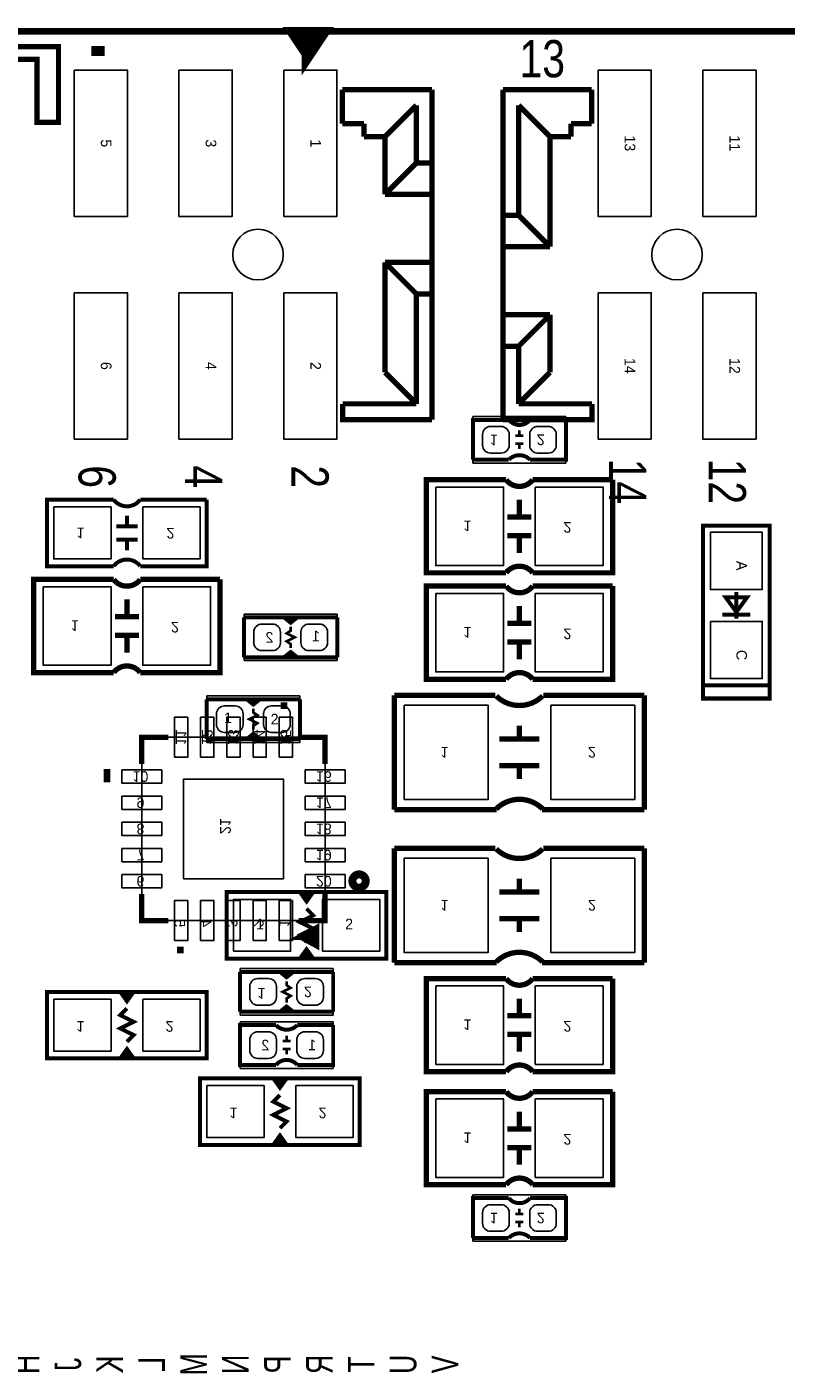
# Model space of a CAD drawing. Extents: x 0 to 180, y 0 to 69.
# Tile 9 of 15: x 35 to 49, y 43 to 69. Entities that reach past the tile are written whole.
import ezdxf
from ezdxf.enums import TextEntityAlignment as Align

# ---------------------------------------------------------------- set-up
doc = ezdxf.new("R2010")
doc.units = 0
for name, color, linetype in [('BG_OUTLINE', 254, 'CONTINUOUS'), ('PG_PIN_NUMBER', 231, 'CONTINUOUS'), ('PG_SILKSCREEN_BOTTOM', 200, 'CONTINUOUS'), ('PG_SILKSCREEN_TOP', 92, 'CONTINUOUS'), ('PIN_BOTTOM', 1, 'CONTINUOUS'), ('PIN_TOP', 150, 'CONTINUOUS')]:
    doc.layers.add(name, color=color, linetype=linetype)

msp = doc.modelspace()

# ---------------------------------------------------------------- linework, layer by layer
at = {"layer": 'BG_OUTLINE', "const_width": 0.127}
msp.add_lwpolyline([(96.999806, 69.000116), (0, 69.000116)], dxfattribs=at)
at = {"layer": 'PG_SILKSCREEN_BOTTOM'}
for points, const_width in [([(43.102276, 60.8203), (43.102276, 61.5823), (43.788076, 61.5823)], 0.0762), ([(44.194476, 60.8203), (44.880276, 60.8203), (44.880276, 61.5823), (44.194476, 61.5823)], 0.0762), ([(44.067476, 61.2775), (43.915076, 61.2775)], 0.0508), ([(43.991276, 61.3791), (43.991276, 61.2775)], 0.0508), ([(44.067476, 61.1251), (43.915076, 61.1251)], 0.0508), ([(43.991276, 61.1251), (43.991276, 61.0235)], 0.0508), ([(43.102276, 60.8203), (43.788076, 60.8203)], 0.0762), ([(45.769276, 60.4393), (45.769276, 58.6613), (44.245276, 58.6613)], 0.1016), ([(44.245276, 60.4393), (45.769276, 60.4393)], 0.1016), ([(36.244276, 60.0583), (34.974276, 60.0583), (34.974276, 58.7883), (36.244276, 58.7883)], 0.0762), ([(38.022276, 60.0583), (36.752276, 60.0583)], 0.0762), ([(36.752276, 58.7883), (38.022276, 58.7883), (38.022276, 60.0583)], 0.0762), ([(43.991276, 59.7281), (43.991276, 60.0583)], 0.1016), ([(36.498276, 59.5503), (36.498276, 59.7535)], 0.0762), ([(43.762676, 59.7281), (44.219876, 59.7281)], 0.1016), ([(36.295076, 59.5503), (36.701476, 59.5503)], 0.0762), ([(43.762676, 59.3725), (44.219876, 59.3725)], 0.1016), ([(43.991276, 59.3725), (43.991276, 59.0423)], 0.1016), ([(36.295076, 59.2963), (36.701476, 59.2963)], 0.0762), ([(36.498276, 59.2963), (36.498276, 59.0931)], 0.0762), ([(38.276276, 58.5343), (38.276276, 56.7563), (36.752276, 56.7563)], 0.1016), ([(36.752276, 58.5343), (38.276276, 58.5343)], 0.1016), ([(45.769276, 58.4073), (45.769276, 56.6293), (44.245276, 56.6293)], 0.1016), ([(44.245276, 58.4073), (45.769276, 58.4073)], 0.1016), ([(36.498276, 57.8231), (36.498276, 58.1533)], 0.1016), ([(36.269676, 57.8231), (36.726876, 57.8231)], 0.1016), ([(38.735, 57.0484), (38.735, 57.8104)], 0.0762), ([(38.735, 57.8104), (39.497, 57.8104), (39.624, 57.7088), (39.751, 57.8104), (40.513, 57.8104)], 0.0762), ([(39.751, 57.8104), (39.497, 57.8104)], 0.0762), ([(40.513, 57.8104), (40.513, 57.0484)], 0.0762), ([(43.991276, 57.6961), (43.991276, 58.0263)], 0.1016), ([(39.624, 57.2262), (39.624, 57.3024), (39.5478, 57.3532), (39.7002, 57.4294), (39.5478, 57.5056), (39.624, 57.5564), (39.624, 57.6326)], 0.0508), ([(39.6494, 57.7596), (39.5732, 57.7596)], 0.0762), ([(43.762676, 57.6961), (44.219876, 57.6961)], 0.1016), ([(36.269676, 57.4675), (36.726876, 57.4675)], 0.1016), ([(36.498276, 57.4675), (36.498276, 57.1373)], 0.1016), ([(43.762676, 57.3405), (44.219876, 57.3405)], 0.1016), ([(43.991276, 57.3405), (43.991276, 57.0103)], 0.1016), ([(40.513, 57.0484), (39.751, 57.0484), (39.624, 57.15), (39.497, 57.0484), (38.735, 57.0484)], 0.0762), ([(39.751, 57.0484), (39.497, 57.0484)], 0.0762), ([(39.6494, 57.0738), (39.5732, 57.0738)], 0.0762), ([(41.603676, 54.1401), (41.603676, 56.3245)], 0.1016), ([(41.603676, 56.3245), (43.534076, 56.3245)], 0.1016), ([(44.448476, 56.3245), (46.378876, 56.3245)], 0.1016), ([(46.378876, 54.1401), (46.378876, 56.3245)], 0.1016), ([(39.498524, 56.059578), (39.498524, 56.186578)], 0.127), ([(43.991276, 55.4863), (43.991276, 55.7403)], 0.1016), ([(36.78174, 55.01386), (36.78174, 55.52186), (37.28974, 55.52186)], 0.1016), ([(39.77386, 55.52186), (40.28186, 55.52186), (40.28186, 55.01386)], 0.1016), ([(43.610276, 55.4863), (44.372276, 55.4863)], 0.1016), ([(43.610276, 54.9783), (44.372276, 54.9783)], 0.1016), ([(43.991276, 54.7243), (43.991276, 54.9783)], 0.1016), ([(36.053522, 54.79034), (36.180522, 54.79034)], 0.254), ([(43.559476, 54.1401), (41.603676, 54.1401)], 0.1016), ([(46.378876, 54.1401), (44.423076, 54.1401)], 0.1016), ([(41.603676, 51.2191), (41.603676, 53.4035)], 0.1016), ([(41.603676, 53.4035), (43.534076, 53.4035)], 0.1016), ([(44.448476, 53.4035), (46.378876, 53.4035)], 0.1016), ([(46.378876, 51.2191), (46.378876, 53.4035)], 0.1016), ([(43.991276, 52.5653), (43.991276, 52.8193)], 0.1016), ([(37.28974, 52.02174), (36.78174, 52.02174), (36.78174, 52.52974)], 0.1016), ([(40.28186, 52.52974), (40.28186, 52.02174), (39.77386, 52.02174)], 0.1016), ([(43.610276, 52.5653), (44.372276, 52.5653)], 0.1016), ([(39.829486, 51.71186), (40.108886, 51.55946), (40.108886, 51.86426), (39.829486, 51.71186), (40.083486, 51.71186)], 0.127), ([(43.610276, 52.0573), (44.372276, 52.0573)], 0.1016), ([(43.991276, 51.8033), (43.991276, 52.0573)], 0.1016), ([(37.520372, 51.394106), (37.520372, 51.521106)], 0.127), ([(43.559476, 51.2191), (41.603676, 51.2191)], 0.1016), ([(46.378876, 51.2191), (44.423076, 51.2191)], 0.1016), ([(38.657276, 51.0413), (39.419276, 51.0413), (39.546276, 50.9397), (39.673276, 51.0413), (40.435276, 51.0413)], 0.0762), ([(38.657276, 50.2793), (38.657276, 51.0413)], 0.0762), ([(39.419276, 51.0413), (39.673276, 51.0413)], 0.0762), ([(39.520876, 51.0159), (39.597076, 51.0159)], 0.0762), ([(40.435276, 51.0413), (40.435276, 50.2793)], 0.0762), ([(45.769276, 50.9143), (45.769276, 49.1363), (44.245276, 49.1363)], 0.1016), ([(44.245276, 50.9143), (45.769276, 50.9143)], 0.1016), ([(38.022276, 50.6603), (34.974276, 50.6603), (34.974276, 49.3903), (38.022276, 49.3903), (38.022276, 50.6603)], 0.0762), ([(36.625276, 50.6603), (36.498276, 50.4825), (36.371276, 50.6603)], 0.0762), ([(36.498276, 50.4825), (36.498276, 50.6095), (36.549076, 50.6095), (36.447476, 50.6095)], 0.0762), ([(39.546276, 50.8635), (39.546276, 50.7873), (39.622476, 50.7365), (39.470076, 50.6603), (39.622476, 50.5841), (39.546276, 50.5333), (39.546276, 50.4571)], 0.0508), ([(36.498276, 49.7078), (36.625276, 49.8348), (36.371276, 49.9618), (36.625276, 50.0888), (36.371276, 50.2158), (36.498276, 50.3428)], 0.0762), ([(40.435276, 50.2793), (39.673276, 50.2793), (39.546276, 50.3809), (39.419276, 50.2793), (38.657276, 50.2793)], 0.0762), ([(43.991276, 50.2031), (43.991276, 50.5333)], 0.1016), ([(39.419276, 50.2793), (39.673276, 50.2793)], 0.0762), ([(39.520876, 50.3301), (39.597076, 50.3301)], 0.0762), ([(43.762676, 50.2031), (44.219876, 50.2031)], 0.1016), ([(39.343076, 50.0253), (38.657276, 50.0253), (38.657276, 49.2633), (39.343076, 49.2633)], 0.0762), ([(40.435276, 50.0253), (40.435276, 49.2633), (39.749476, 49.2633)], 0.0762), ([(40.435276, 50.0253), (39.749476, 50.0253)], 0.0762), ([(43.762676, 49.8475), (44.219876, 49.8475)], 0.1016), ([(43.991276, 49.8475), (43.991276, 49.5173)], 0.1016), ([(36.371276, 49.3903), (36.498276, 49.5681), (36.625276, 49.3903)], 0.0762), ([(39.470076, 49.7205), (39.622476, 49.7205)], 0.0508), ([(39.546276, 49.7205), (39.546276, 49.8221)], 0.0508), ([(36.498276, 49.5681), (36.498276, 49.4411), (36.447476, 49.4411), (36.549076, 49.4411)], 0.0762), ([(39.470076, 49.5681), (39.622476, 49.5681)], 0.0508), ([(39.546276, 49.4665), (39.546276, 49.5681)], 0.0508), ([(40.943276, 49.0093), (37.895276, 49.0093), (37.895276, 47.7393), (40.943276, 47.7393), (40.943276, 49.0093)], 0.0762), ([(39.546276, 49.0093), (39.419276, 48.8315), (39.292276, 49.0093)], 0.0762), ([(39.419276, 48.8315), (39.419276, 48.9585), (39.470076, 48.9585), (39.368476, 48.9585)], 0.0762), ([(39.419276, 48.0568), (39.546276, 48.1838), (39.292276, 48.3108), (39.546276, 48.4378), (39.292276, 48.5648), (39.419276, 48.6918)], 0.0762), ([(45.769276, 48.7553), (45.769276, 46.9773), (44.245276, 46.9773)], 0.1016), ([(44.245276, 48.7553), (45.769276, 48.7553)], 0.1016), ([(43.991276, 48.0441), (43.991276, 48.3743)], 0.1016), ([(43.762676, 48.0441), (44.219876, 48.0441)], 0.1016), ([(39.292276, 47.7393), (39.419276, 47.9171), (39.546276, 47.7393)], 0.0762), ([(39.419276, 47.9171), (39.419276, 47.7901), (39.368476, 47.7901), (39.470076, 47.7901)], 0.0762), ([(43.762676, 47.6885), (44.219876, 47.6885)], 0.1016), ([(43.991276, 47.6885), (43.991276, 47.3583)], 0.1016), ([(43.102276, 45.9613), (43.102276, 46.7233), (43.788076, 46.7233)], 0.0762), ([(43.991276, 46.5201), (43.991276, 46.4185)], 0.0508), ([(44.194476, 45.9613), (44.880276, 45.9613), (44.880276, 46.7233), (44.194476, 46.7233)], 0.0762), ([(44.067476, 46.4185), (43.915076, 46.4185)], 0.0508), ([(44.067476, 46.2661), (43.915076, 46.2661)], 0.0508), ([(43.991276, 46.2661), (43.991276, 46.1645)], 0.0508), ([(43.102276, 45.9613), (43.788076, 45.9613)], 0.0762)]:
    msp.add_lwpolyline(points, dxfattribs=dict(at, const_width=const_width))
for points in [[(43.102276, 61.6458), (44.880276, 61.6458)], [(43.102276, 60.7568), (43.102276, 61.6458)], [(44.880276, 61.6458), (44.880276, 60.7568)], [(44.880276, 60.7568), (43.102276, 60.7568)], [(38.735, 56.9849), (38.735, 57.8739)], [(38.735, 57.8739), (40.513, 57.8739)], [(40.513, 57.8739), (40.513, 56.9849)], [(40.513, 56.9849), (38.735, 56.9849)], [(36.78174, 52.02174), (36.78174, 55.52186), (40.28186, 55.52186), (40.28186, 52.02174), (36.78174, 52.02174)], [(38.657276, 51.1048), (40.435276, 51.1048)], [(38.657276, 50.2158), (38.657276, 51.1048)], [(40.435276, 51.1048), (40.435276, 50.2158)], [(40.435276, 50.2158), (38.657276, 50.2158)], [(38.657276, 49.1998), (38.657276, 50.0888)], [(38.657276, 50.0888), (40.435276, 50.0888)], [(40.435276, 50.0888), (40.435276, 49.1998)], [(40.435276, 49.1998), (38.657276, 49.1998)], [(43.102276, 46.7868), (44.880276, 46.7868)], [(43.102276, 45.8978), (43.102276, 46.7868)], [(44.880276, 46.7868), (44.880276, 45.8978)], [(44.880276, 45.8978), (43.102276, 45.8978)]]:
    msp.add_lwpolyline(points, dxfattribs=at)
for points, const_width in [([(44.194476, 61.5823, -0.480625), (43.788076, 61.5823)], 0.0762), ([(44.194476, 60.8203, 0.428966), (43.788076, 60.8203)], 0.0762), ([(44.245276, 58.6613, 0.5), (43.737276, 58.6613), (42.213276, 58.6613), (42.213276, 60.4393), (43.737276, 60.4393)], 0.1016), ([(44.245276, 60.4393, -0.5), (43.737276, 60.4393)], 0.1016), ([(36.752276, 60.0583, -0.5), (36.244276, 60.0583)], 0.0762), ([(36.752276, 58.7883, 0.5), (36.244276, 58.7883)], 0.0762), ([(36.752276, 56.7563, 0.5), (36.244276, 56.7563), (34.720276, 56.7563), (34.720276, 58.5343), (36.244276, 58.5343)], 0.1016), ([(36.752276, 58.5343, -0.5), (36.244276, 58.5343)], 0.1016), ([(44.245276, 56.6293, 0.5), (43.737276, 56.6293), (42.213276, 56.6293), (42.213276, 58.4073), (43.737276, 58.4073)], 0.1016), ([(44.245276, 58.4073, -0.5), (43.737276, 58.4073)], 0.1016), ([(44.435776, 56.3118, -0.413378), (43.546776, 56.3118)], 0.1016), ([(43.546776, 54.1528, -0.414028), (44.435776, 54.1528)], 0.1016), ([(44.435776, 53.3908, -0.413378), (43.546776, 53.3908)], 0.1016), ([(41.006014, 52.776628, 1), (40.853614, 52.776628, 1), (41.006014, 52.776628)], 0.254), ([(43.546776, 51.2318, -0.414028), (44.435776, 51.2318)], 0.1016), ([(44.245276, 49.1363, 0.5), (43.737276, 49.1363), (42.213276, 49.1363), (42.213276, 50.9143), (43.737276, 50.9143)], 0.1016), ([(44.245276, 50.9143, -0.5), (43.737276, 50.9143)], 0.1016), ([(39.343076, 50.0253, 0.428966), (39.749476, 50.0253)], 0.0762), ([(39.343076, 49.2633, -0.480625), (39.749476, 49.2633)], 0.0762), ([(44.245276, 46.9773, 0.5), (43.737276, 46.9773), (42.213276, 46.9773), (42.213276, 48.7553), (43.737276, 48.7553)], 0.1016), ([(44.245276, 48.7553, -0.5), (43.737276, 48.7553)], 0.1016), ([(44.194476, 46.7233, -0.480625), (43.788076, 46.7233)], 0.0762), ([(44.194476, 45.9613, 0.428966), (43.788076, 45.9613)], 0.0762)]:
    msp.add_lwpolyline(points, format="xyb", dxfattribs=dict(at, const_width=const_width))
at = {"layer": 'PG_SILKSCREEN_TOP'}
for points, const_width in [([(39.960042, 68.576952), (39.706042, 68.957952), (40.214042, 68.957952), (39.960042, 68.576952), (39.960042, 68.957952)], 0.254), ([(35.191446, 67.271646), (35.191446, 68.706492), (32.817054, 68.706492), (32.817054, 67.250818), (33.27146, 67.250818), (33.27146, 68.469002), (34.778696, 68.469002), (34.778696, 67.261232), (35.191446, 67.261232), (35.191446, 67.271646)], 0.1016), ([(35.944048, 68.530978), (35.944048, 68.721986)], 0.254), ([(40.608758, 67.888104), (42.325036, 67.888104)], 0.1016), ([(40.608758, 67.888104), (40.609266, 67.238118)], 0.1016), ([(42.325036, 67.888104), (42.325036, 61.587888)], 0.1016), ([(42.325036, 61.587888), (42.325036, 67.888104)], 0.1016), ([(42.325036, 61.587888), (42.325036, 67.888104)], 0.1016), ([(43.674792, 61.587888), (43.674792, 67.888104)], 0.1016), ([(43.674792, 61.587888), (43.674792, 67.888104)], 0.1016), ([(43.674792, 61.587888), (43.674792, 67.888104)], 0.1016), ([(43.674792, 67.888104), (45.369734, 67.888104)], 0.1016), ([(43.674792, 67.888104), (45.369734, 67.888104)], 0.1016), ([(45.370242, 67.238118), (45.369734, 67.888104)], 0.1016), ([(42.024808, 67.587876), (41.42486, 66.987928)], 0.1016), ([(42.024808, 67.587876), (42.024808, 66.488056)], 0.1016), ([(43.97502, 67.587876), (44.574968, 66.987928)], 0.1016), ([(43.97502, 65.488058), (43.97502, 67.587876)], 0.1016), ([(41.02481, 67.238118), (40.609266, 67.238118)], 0.1016), ([(41.02481, 67.238118), (41.02481, 66.987928)], 0.1016), ([(44.975018, 66.987928), (44.975018, 67.238118)], 0.1016), ([(45.370242, 67.238118), (44.975018, 67.238118)], 0.1016), ([(41.02481, 66.987928), (41.42486, 66.987928)], 0.1016), ([(41.42486, 65.888108), (41.42486, 66.987928)], 0.1016), ([(44.574968, 66.987928), (44.975018, 66.987928)], 0.1016), ([(44.574968, 64.88811), (44.574968, 66.987928)], 0.1016), ([(42.024808, 66.488056), (41.42486, 65.888108)], 0.1016), ([(42.325036, 66.488056), (42.024808, 66.488056)], 0.1016), ([(41.42486, 65.888108), (42.325036, 65.888108)], 0.1016), ([(43.674792, 65.488058), (43.97502, 65.488058)], 0.1016), ([(44.574968, 64.88811), (43.97502, 65.488058)], 0.1016), ([(43.674792, 64.88811), (44.574968, 64.88811)], 0.1016), ([(42.325036, 64.587882), (41.42486, 64.587882)], 0.1016), ([(41.42486, 64.587882), (42.024808, 63.987934)], 0.1016), ([(41.42486, 64.587882), (41.42486, 62.488064)], 0.1016), ([(42.325036, 63.987934), (42.024808, 63.987934)], 0.1016), ([(42.024808, 63.987934), (42.024808, 61.888116)], 0.1016), ([(44.574968, 63.587884), (43.674792, 63.587884)], 0.1016), ([(43.97502, 62.987936), (44.574968, 63.587884)], 0.1016), ([(44.574968, 62.488064), (44.574968, 63.587884)], 0.1016), ([(43.97502, 62.987936), (43.674792, 62.987936)], 0.1016), ([(43.97502, 61.888116), (43.97502, 62.987936)], 0.1016), ([(42.024808, 61.888116), (41.42486, 62.488064)], 0.1016), ([(43.97502, 61.888116), (44.574968, 62.488064)], 0.1016), ([(42.325036, 61.587888), (40.614346, 61.587888), (40.614092, 61.888116)], 0.1016), ([(40.614092, 61.888116), (42.024808, 61.888116)], 0.1016), ([(43.674792, 61.587888), (45.375322, 61.587888), (45.375068, 61.888116)], 0.1016), ([(43.97502, 61.888116), (45.375068, 61.888116)], 0.1016), ([(42.325036, 61.587888), (40.614346, 61.587888)], 0.1016), ([(43.674792, 61.587888), (45.375322, 61.587888)], 0.1016), ([(48.768, 56.515), (48.768, 56.261), (47.498, 56.261), (47.498, 56.515), (48.768, 56.515), (48.768, 59.563), (47.498, 59.563), (47.498, 56.515)], 0.0762), ([(48.133, 57.912), (48.3362, 58.1914), (47.9298, 58.1914), (48.133, 57.912)], 0.0762), ([(48.133, 57.785), (48.133, 58.293)], 0.0762), ([(47.8663, 57.8612), (48.3997, 57.8612)], 0.0762), ([(39.800276, 56.2483), (39.038276, 56.2483), (38.911276, 56.1467), (38.784276, 56.2483), (38.022276, 56.2483)], 0.0762), ([(38.022276, 56.2483), (38.022276, 55.4863)], 0.0762), ([(38.784276, 56.2483), (39.038276, 56.2483)], 0.0762), ([(38.911276, 55.6641), (38.911276, 55.7403), (38.987476, 55.7911), (38.835076, 55.8673), (38.987476, 55.9435), (38.911276, 55.9943), (38.911276, 56.0705)], 0.0508), ([(38.885876, 56.1975), (38.962076, 56.1975)], 0.0762), ([(39.800276, 55.4863), (39.800276, 56.2483)], 0.0762), ([(38.022276, 55.4863), (38.784276, 55.4863), (38.911276, 55.5879), (39.038276, 55.4863), (39.800276, 55.4863)], 0.0762), ([(38.784276, 55.4863), (39.038276, 55.4863)], 0.0762), ([(38.885876, 55.5117), (38.962076, 55.5117)], 0.0762), ([(41.451276, 51.2953), (38.403276, 51.2953), (38.403276, 52.5653), (41.451276, 52.5653), (41.451276, 51.2953)], 0.0762), ([(39.800276, 52.5653), (39.927276, 52.3875), (40.054276, 52.5653)], 0.0762), ([(39.927276, 52.3875), (39.927276, 52.5145), (39.876476, 52.5145), (39.978076, 52.5145)], 0.0762), ([(39.927276, 52.2478), (40.054276, 52.1208), (39.800276, 51.9938), (40.054276, 51.8668), (39.800276, 51.7398), (39.927276, 51.6128)], 0.0762), ([(40.054276, 51.2953), (39.927276, 51.4731), (39.800276, 51.2953)], 0.0762), ([(39.927276, 51.4731), (39.927276, 51.3461), (39.978076, 51.3461), (39.876476, 51.3461)], 0.0762)]:
    msp.add_lwpolyline(points, dxfattribs=dict(at, const_width=const_width))
for points in [[(39.800276, 56.3118), (38.022276, 56.3118)], [(38.022276, 56.3118), (38.022276, 55.4228)], [(39.800276, 55.4228), (39.800276, 56.3118)], [(38.022276, 55.4228), (39.800276, 55.4228)]]:
    msp.add_lwpolyline(points, dxfattribs=at)
msp.add_lwpolyline([(48.7934, 56.515), (47.498, 56.515), (47.498, 56.2864), (48.7934, 56.2864)], close=True, dxfattribs=at)
at = {"layer": 'PIN_BOTTOM'}
for points in [[(43.287696, 61.3029, -0.414214), (43.440096, 61.4553), (43.643296, 61.4553, -0.414214), (43.795696, 61.3029), (43.795696, 61.0997, -0.414214), (43.643296, 60.9473), (43.440096, 60.9473, -0.414214), (43.287696, 61.0997)], [(44.186856, 61.3029, -0.414214), (44.339256, 61.4553), (44.542456, 61.4553, -0.414214), (44.694856, 61.3029), (44.694856, 61.0997, -0.414214), (44.542456, 60.9473), (44.339256, 60.9473, -0.414214), (44.186856, 61.0997)], [(39.42842, 57.3278, -0.414214), (39.27602, 57.1754), (39.07282, 57.1754, -0.414214), (38.92042, 57.3278), (38.92042, 57.531, -0.414214), (39.07282, 57.6834), (39.27602, 57.6834, -0.414214), (39.42842, 57.531)], [(40.32758, 57.3278, -0.414214), (40.17518, 57.1754), (39.97198, 57.1754, -0.414214), (39.81958, 57.3278), (39.81958, 57.531, -0.414214), (39.97198, 57.6834), (40.17518, 57.6834, -0.414214), (40.32758, 57.531)], [(38.842696, 50.7619, -0.414214), (38.995096, 50.9143), (39.198296, 50.9143, -0.414214), (39.350696, 50.7619), (39.350696, 50.5587, -0.414214), (39.198296, 50.4063), (38.995096, 50.4063, -0.414214), (38.842696, 50.5587)], [(39.741856, 50.7619, -0.414214), (39.894256, 50.9143), (40.097456, 50.9143, -0.414214), (40.249856, 50.7619), (40.249856, 50.5587, -0.414214), (40.097456, 50.4063), (39.894256, 50.4063, -0.414214), (39.741856, 50.5587)], [(39.350696, 49.5427, -0.414214), (39.198296, 49.3903), (38.995096, 49.3903, -0.414214), (38.842696, 49.5427), (38.842696, 49.7459, -0.414214), (38.995096, 49.8983), (39.198296, 49.8983, -0.414214), (39.350696, 49.7459)], [(40.249856, 49.5427, -0.414214), (40.097456, 49.3903), (39.894256, 49.3903, -0.414214), (39.741856, 49.5427), (39.741856, 49.7459, -0.414214), (39.894256, 49.8983), (40.097456, 49.8983, -0.414214), (40.249856, 49.7459)], [(43.287696, 46.4439, -0.414214), (43.440096, 46.5963), (43.643296, 46.5963, -0.414214), (43.795696, 46.4439), (43.795696, 46.2407, -0.414214), (43.643296, 46.0883), (43.440096, 46.0883, -0.414214), (43.287696, 46.2407)], [(44.186856, 46.4439, -0.414214), (44.339256, 46.5963), (44.542456, 46.5963, -0.414214), (44.694856, 46.4439), (44.694856, 46.2407, -0.414214), (44.542456, 46.0883), (44.339256, 46.0883, -0.414214), (44.186856, 46.2407)]]:
    msp.add_lwpolyline(points, format="xyb", close=True, dxfattribs=at)
for points in [[(42.393616, 60.2996), (42.393616, 58.801), (43.689016, 58.801), (43.689016, 60.2996)], [(44.293536, 60.2996), (44.293536, 58.801), (45.588936, 58.801), (45.588936, 60.2996)], [(35.102292, 59.9186), (35.102292, 58.928), (36.194492, 58.928), (36.194492, 59.9186)], [(36.80206, 59.9186), (36.80206, 58.928), (37.89426, 58.928), (37.89426, 59.9186)], [(34.900616, 58.3946), (34.900616, 56.896), (36.196016, 56.896), (36.196016, 58.3946)], [(36.800536, 58.3946), (36.800536, 56.896), (38.095936, 56.896), (38.095936, 58.3946)], [(42.393616, 58.2676), (42.393616, 56.769), (43.689016, 56.769), (43.689016, 58.2676)], [(44.293536, 58.2676), (44.293536, 56.769), (45.588936, 56.769), (45.588936, 58.2676)], [(41.791128, 56.134), (41.791128, 54.3306), (43.391328, 54.3306), (43.391328, 56.134)], [(44.591224, 56.134), (44.591224, 54.3306), (46.191424, 54.3306), (46.191424, 56.134)], [(37.404802, 55.14086), (37.658802, 55.14086), (37.658802, 55.90286), (37.404802, 55.90286)], [(37.904674, 55.14086), (38.158674, 55.14086), (38.158674, 55.90286), (37.904674, 55.90286)], [(38.4048, 55.14086), (38.6588, 55.14086), (38.6588, 55.90286), (38.4048, 55.90286)], [(38.904926, 55.14086), (39.158926, 55.14086), (39.158926, 55.90286), (38.904926, 55.90286)], [(39.404798, 55.14086), (39.658798, 55.14086), (39.658798, 55.90286), (39.404798, 55.90286)], [(36.40074, 54.898798), (36.40074, 54.644798), (37.16274, 54.644798), (37.16274, 54.898798)], [(39.90086, 54.898798), (39.90086, 54.644798), (40.66286, 54.644798), (40.66286, 54.898798)], [(37.5793, 52.8193), (39.4843, 52.8193), (39.4843, 54.7243), (37.5793, 54.7243)], [(36.40074, 54.398926), (36.40074, 54.144926), (37.16274, 54.144926), (37.16274, 54.398926)], [(39.90086, 54.398926), (39.90086, 54.144926), (40.66286, 54.144926), (40.66286, 54.398926)], [(36.40074, 53.8988), (36.40074, 53.6448), (37.16274, 53.6448), (37.16274, 53.8988)], [(39.90086, 53.8988), (39.90086, 53.6448), (40.66286, 53.6448), (40.66286, 53.8988)], [(36.40074, 53.398674), (36.40074, 53.144674), (37.16274, 53.144674), (37.16274, 53.398674)], [(39.90086, 53.398674), (39.90086, 53.144674), (40.66286, 53.144674), (40.66286, 53.398674)], [(41.791128, 53.213), (41.791128, 51.4096), (43.391328, 51.4096), (43.391328, 53.213)], [(44.591224, 53.213), (44.591224, 51.4096), (46.191424, 51.4096), (46.191424, 53.213)], [(36.40074, 52.898802), (36.40074, 52.644802), (37.16274, 52.644802), (37.16274, 52.898802)], [(39.90086, 52.898802), (39.90086, 52.644802), (40.66286, 52.644802), (40.66286, 52.898802)], [(37.404802, 51.64074), (37.658802, 51.64074), (37.658802, 52.40274), (37.404802, 52.40274)], [(37.904674, 51.64074), (38.158674, 51.64074), (38.158674, 52.40274), (37.904674, 52.40274)], [(38.4048, 51.64074), (38.6588, 51.64074), (38.6588, 52.40274), (38.4048, 52.40274)], [(38.904926, 51.64074), (39.158926, 51.64074), (39.158926, 52.40274), (38.904926, 52.40274)], [(39.404798, 51.64074), (39.658798, 51.64074), (39.658798, 52.40274), (39.404798, 52.40274)], [(42.393616, 50.7746), (42.393616, 49.276), (43.689016, 49.276), (43.689016, 50.7746)], [(44.293536, 50.7746), (44.293536, 49.276), (45.588936, 49.276), (45.588936, 50.7746)], [(35.102292, 50.5206), (35.102292, 49.53), (36.194492, 49.53), (36.194492, 50.5206)], [(36.80206, 50.5206), (36.80206, 49.53), (37.89426, 49.53), (37.89426, 50.5206)], [(38.023292, 48.8696), (38.023292, 47.879), (39.115492, 47.879), (39.115492, 48.8696)], [(39.72306, 48.8696), (39.72306, 47.879), (40.81526, 47.879), (40.81526, 48.8696)], [(42.393616, 48.6156), (42.393616, 47.117), (43.689016, 47.117), (43.689016, 48.6156)], [(44.293536, 48.6156), (44.293536, 47.117), (45.588936, 47.117), (45.588936, 48.6156)]]:
    msp.add_lwpolyline(points, close=True, dxfattribs=at)
for centre in [(38.999922, 64.737996), (46.999906, 64.737996)]:
    msp.add_circle(centre, 0.4826, dxfattribs=at)
at = {"layer": 'PIN_TOP'}
for points in [[(35.491928, 68.25996), (36.507928, 68.25996), (36.507928, 65.46596), (35.491928, 65.46596)], [(37.491924, 68.25996), (38.507924, 68.25996), (38.507924, 65.46596), (37.491924, 65.46596)], [(39.49192, 68.25996), (40.50792, 68.25996), (40.50792, 65.46596), (39.49192, 65.46596)], [(45.491908, 68.25996), (46.507908, 68.25996), (46.507908, 65.46596), (45.491908, 65.46596)], [(47.491904, 68.25996), (48.507904, 68.25996), (48.507904, 65.46596), (47.491904, 65.46596)], [(35.491928, 64.010032), (36.507928, 64.010032), (36.507928, 61.216032), (35.491928, 61.216032)], [(37.491924, 64.010032), (38.507924, 64.010032), (38.507924, 61.216032), (37.491924, 61.216032)], [(39.49192, 64.010032), (40.50792, 64.010032), (40.50792, 61.216032), (39.49192, 61.216032)], [(45.491908, 64.010032), (46.507908, 64.010032), (46.507908, 61.216032), (45.491908, 61.216032)], [(47.491904, 64.010032), (48.507904, 64.010032), (48.507904, 61.216032), (47.491904, 61.216032)], [(47.6377, 59.434984), (48.6283, 59.434984), (48.6283, 58.342784), (47.6377, 58.342784)], [(47.6377, 57.735216), (48.6283, 57.735216), (48.6283, 56.643016), (47.6377, 56.643016)], [(38.531292, 51.435), (38.531292, 52.4256), (39.623492, 52.4256), (39.623492, 51.435)], [(40.23106, 51.435), (40.23106, 52.4256), (41.32326, 52.4256), (41.32326, 51.435)]]:
    msp.add_lwpolyline(points, close=True, dxfattribs=at)
for points in [[(38.207696, 55.7657, 0.414214), (38.360096, 55.6133), (38.563296, 55.6133, 0.414214), (38.715696, 55.7657), (38.715696, 55.9689, 0.414214), (38.563296, 56.1213), (38.360096, 56.1213, 0.414214), (38.207696, 55.9689)], [(39.106856, 55.7657, 0.414214), (39.259256, 55.6133), (39.462456, 55.6133, 0.414214), (39.614856, 55.7657), (39.614856, 55.9689, 0.414214), (39.462456, 56.1213), (39.259256, 56.1213, 0.414214), (39.106856, 55.9689)]]:
    msp.add_lwpolyline(points, format="xyb", close=True, dxfattribs=at)
for centre in [(38.999922, 64.737996), (46.999906, 64.737996)]:
    msp.add_circle(centre, 0.4826, dxfattribs=at)

# ---------------------------------------------------------------- texts
at = {"layer": 'PG_PIN_NUMBER'}
for s, p in [('5', (35.999928, 66.86296)), ('3', (37.999924, 66.86296)), ('1', (39.99992, 66.86296)), ('13', (45.999908, 66.86296)), ('11', (47.999904, 66.86296)), ('14', (45.999908, 62.613032)), ('12', (47.999904, 62.613032)), ('6', (35.999928, 62.613032)), ('4', (37.999924, 62.613032)), ('2', (39.99992, 62.613032))]:
    msp.add_text(s, height=0.2032, rotation=270, dxfattribs=at).set_placement(p, align=Align.CENTER)
at = {"layer": 'PG_PIN_NUMBER', "text_generation_flag": 2}
for s, p in [('1', (43.426634, 61.30036)), ('2', (44.321476, 61.3029)), ('1', (42.921174, 59.660282)), ('1', (35.536378, 59.525916)), ('2', (37.252148, 59.518804)), ('2', (44.831254, 59.63031)), ('1', (35.428174, 57.755282)), ('2', (37.338254, 57.72531)), ('1', (42.921174, 57.628282)), ('2', (44.831254, 57.59831)), ('1', (42.485056, 55.33644)), ('2', (45.299376, 55.33644)), ('1', (42.485056, 52.41544)), ('2', (45.299376, 52.41544)), ('1', (38.987476, 50.7365)), ('2', (39.876476, 50.7619)), ('1', (42.921174, 50.135282)), ('1', (35.533076, 50.1015)), ('2', (37.234876, 50.1015)), ('2', (44.831254, 50.10531)), ('1', (38.454076, 48.4505)), ('2', (40.155876, 48.4505)), ('1', (42.921174, 47.976282)), ('2', (44.831254, 47.94631)), ('1', (43.426634, 46.44136)), ('2', (44.321476, 46.4439))]:
    msp.add_text(s, height=0.2032, rotation=180, dxfattribs=at).set_placement(p)
at = {"layer": 'PG_PIN_NUMBER'}
for s, p in [('A', (48.133, 58.888884)), ('C', (48.133, 57.189116))]:
    msp.add_text(s, height=0.2032, rotation=270, dxfattribs=at).set_placement(p)
at = {"layer": 'PG_PIN_NUMBER', "text_generation_flag": 2}
for s, p in [('2', (39.2938, 57.3278)), ('1', (40.1828, 57.3532)), ('2', (39.216076, 49.5427)), ('1', (40.110918, 49.54524))]:
    msp.add_text(s, height=0.2032, dxfattribs=at).set_placement(p)
at = {"layer": 'PG_PIN_NUMBER'}
for s, p in [('1', (38.352476, 55.7911)), ('2', (39.241476, 55.7657)), ('1', (38.962076, 51.8541)), ('2', (40.663876, 51.8541))]:
    msp.add_text(s, height=0.2032, dxfattribs=at).set_placement(p)
at = {"layer": 'PG_PIN_NUMBER', "text_generation_flag": 2}
for s, rotation, p in [('11', 270, (37.430202, 55.52186)), ('12', 270, (37.930074, 55.52186)), ('13', 270, (38.4302, 55.52186)), ('14', 270, (38.930326, 55.52186)), ('15', 270, (39.430198, 55.52186)), ('10', 180, (36.75634, 54.873398)), ('16', 180, (40.25646, 54.873398)), ('9', 180, (36.75634, 54.373526)), ('17', 180, (40.25646, 54.373526)), ('8', 180, (36.75634, 53.8734)), ('18', 180, (40.25646, 53.8734)), ('7', 180, (36.75634, 53.373274)), ('19', 180, (40.25646, 53.373274)), ('6', 180, (36.75634, 52.873402)), ('20', 180, (40.25646, 52.873402)), ('5', 270, (37.404802, 51.97094)), ('4', 270, (37.904674, 51.97094)), ('3', 270, (38.4048, 51.97094)), ('2', 270, (38.904926, 51.97094)), ('1', 270, (39.404798, 51.97094))]:
    msp.add_text(s, height=0.202946, rotation=rotation, dxfattribs=at).set_placement(p, align=Align.CENTER)
msp.add_text('21', height=0.202946, rotation=270, dxfattribs=at).set_placement((38.2778, 53.975), align=Align.RIGHT)
at = {"layer": 'PG_SILKSCREEN_BOTTOM', "text_generation_flag": 2, "width": 0.75}
for s, p in [('M', (38.0238, 43.547284)), ('V', (42.823892, 43.547284)), ('H', (34.823908, 43.547284)), ('J', (35.623754, 43.547284)), ('K', (36.423854, 43.547284)), ('L', (37.2237, 43.547284)), ('N', (38.8239, 43.547284)), ('P', (39.623746, 43.547284)), ('R', (40.423846, 43.547284)), ('T', (41.223692, 43.547284)), ('U', (42.023792, 43.547284))]:
    msp.add_text(s, height=0.508, rotation=90, dxfattribs=at).set_placement(p, align=Align.CENTER)
at = {"layer": 'PG_SILKSCREEN_TOP', "width": 0.821429}
msp.add_text('13', height=0.7112, dxfattribs=at).set_placement((43.9928, 68.1228))
for s, p in [('6', (35.57397, 60.71489)), ('4', (37.60597, 60.71489)), ('2', (39.63797, 60.71489)), ('14', (45.699934, 60.84189)), ('12', (47.604934, 60.84189))]:
    msp.add_text(s, height=0.7112, rotation=270, dxfattribs=at).set_placement(p)

doc.saveas('drawing.dxf')
